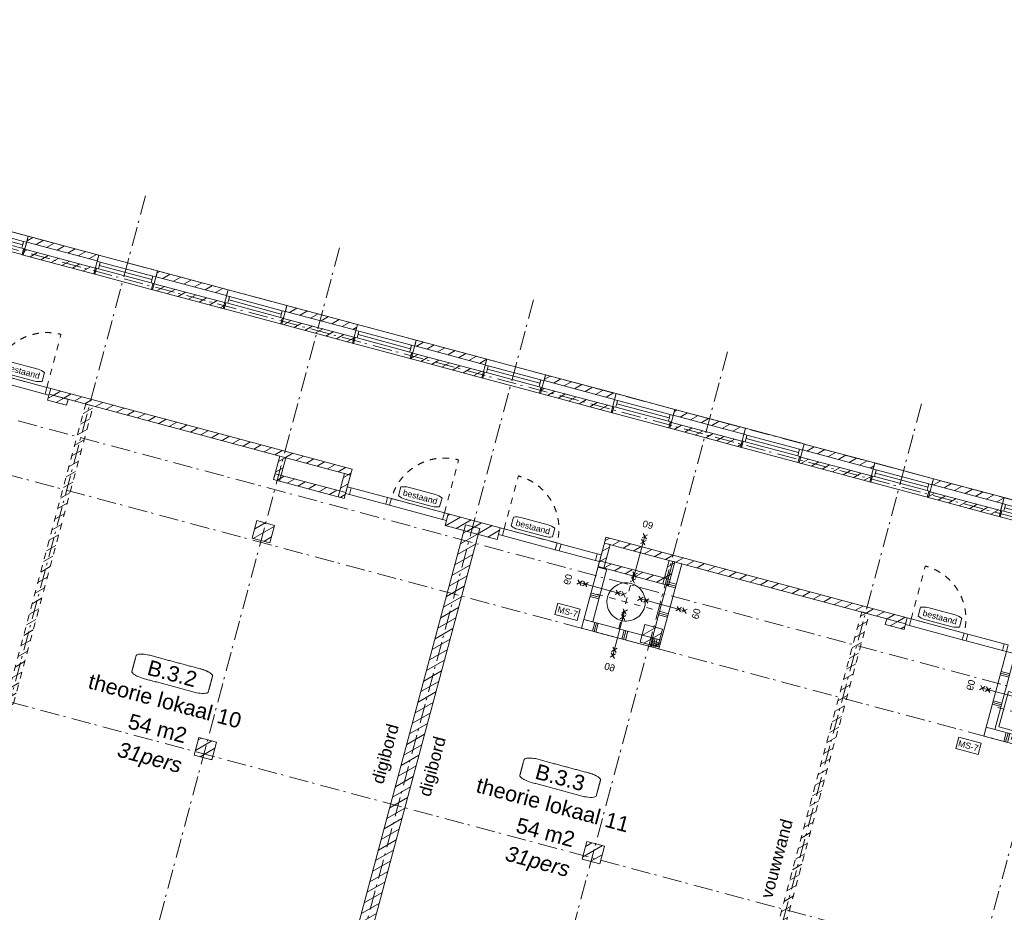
# Model space of a CAD drawing. Header units: millimetres. Extents: x -7616 to 74263, y -35603 to 21987.
# Tile 5 of 48: x 11390 to 27570, y -13921 to 749. Entities that reach past the tile are written whole.
import ezdxf
from ezdxf.enums import TextEntityAlignment as Align

# ---------------------------------------------------------------- set-up
doc = ezdxf.new("R2010")
doc.units = ezdxf.units.MM
doc.header["$LTSCALE"] = 508
doc.header["$PDMODE"] = 1
doc.header["$PDSIZE"] = -2
for name, pattern in [('Dash Style-1', [0.41664, 0.20828, -0.20836]), ('Dash Style-2', [0.694425, 0.48607, -0.208355]), ('Dash Style-6', [1.04164, 0.625, -0.20828, 0.06943, -0.13893])]:
    doc.linetypes.add(name, pattern=pattern)
for name, color, linetype, lineweight in [('(00) tekening-lijn draairichting', 7, 'Dash Style-1', 0), ('(00) tekening-merk kozijn', 40, 'Continuous', 0), ('(00) tekening-stippel dun', 8, 'Dash Style-1', 0), ('(00) tekening-stramien-algemeen', 7, 'Dash Style-6', 0), ('(00) tekst-algemeen', 8, 'Continuous', 0), ('(00) tekst-ruimtenummer-algemeen', 8, 'Continuous', 0), ('(00) tekst-ruimtenummer-gradering', 8, 'Continuous', 0), ('(00) tekst-symbool', 8, 'Continuous', 0), ('(04) bouwaanvraag-brandweer-bestaand-WBDBO 60min', 1, 'Dash Style-2', 0), ('(21) buitenwanden-bestaand', 7, 'Continuous', 0), ('(22) binnenwanden-X metal stud _', 92, 'Continuous', 0), ('(8_) losse inventaris-(82) interieur', 1, 'Dash Style-1', 0), ('None', 7, 'Continuous', 0)]:
    doc.layers.add(name, color=color, linetype=linetype, lineweight=lineweight)
doc.styles.add('Arial', font='Arial.ttf')
doc.styles.add('Arial Italic (italic)', font='Arial Italic')
doc.styles.add('Helvetica', font='Helvetica')
pattern_1 = [(90, (0, 0), (500, 0), []), (90, (30, 0), (500, 0), []), (90, (60, 0), (500, 0), [])]
pattern_2 = [(0, (0, 0), (3e-14, -500), []), (0, (2e-15, -30), (3e-14, -500), []), (0, (4e-15, -60), (3e-14, -500), [])]
pattern_3 = [(45, (0, 0), (-89.80256, 89.80256), [])]

# ---------------------------------------------------------------- blocks, each defined once
blk = doc.blocks.new('Group-1')
at = {"layer": '(00) tekening-stippel dun', "color": 2, "lineweight": 0, "transparency": 33554687}
for p, q in [((29880, 8431), (29880, 7531)), ((29530, 7981), (30230, 7981))]:
    blk.add_line(p, q, dxfattribs=at)
at = {"layer": 'None', "color": 17, "lineweight": 0, "transparency": 33554687, "flags": 128}
blk.add_lwpolyline([(29630, 8281), (30130, 8281), (30130, 7681), (29630, 7681)], close=True, dxfattribs=at)
blk = doc.blocks.new('Group-4-1')
at = {"layer": '(04) bouwaanvraag-brandweer-bestaand-WBDBO 60min', "color": 1, "linetype": 'Continuous', "lineweight": 0, "transparency": 33554687}
for p, q in [((37.5, 412.5), (-37.5, 337.5)), ((37.5, 337.5), (-37.5, 412.5))]:
    blk.add_line(p, q, dxfattribs=at)
blk = doc.blocks.new('Group-5-1')
at = {"layer": '(04) bouwaanvraag-brandweer-bestaand-WBDBO 60min', "color": 1, "linetype": 'Continuous', "lineweight": 0, "transparency": 33554687}
for p, q in [((37.5, -412.5), (-37.5, -337.5)), ((37.5, -337.5), (-37.5, -412.5))]:
    blk.add_line(p, q, dxfattribs=at)
blk = doc.blocks.new('Group-6-1')
at = {"layer": '(04) bouwaanvraag-brandweer-bestaand-WBDBO 60min', "color": 1, "linetype": 'Continuous', "lineweight": 0, "transparency": 33554687}
for p, q in [((38, 315), (-38, 240)), ((38, 240), (-38, 315))]:
    blk.add_line(p, q, dxfattribs=at)
blk = doc.blocks.new('Group-7-1')
at = {"layer": '(04) bouwaanvraag-brandweer-bestaand-WBDBO 60min', "color": 1, "linetype": 'Continuous', "lineweight": 0, "transparency": 33554687}
for p, q in [((38, -315), (-38, -240)), ((38, -240), (-38, -315))]:
    blk.add_line(p, q, dxfattribs=at)
blk = doc.blocks.new('brand-60 wbdbo')
at = {"layer": '(04) bouwaanvraag-brandweer-bestaand-WBDBO 60min', "color": 1, "linetype": 'Continuous', "lineweight": 0, "transparency": 33554687}
blk.add_line((0, 375), (0, -375), dxfattribs=at)
at = {"layer": '(04) bouwaanvraag-brandweer-bestaand-WBDBO 60min', "color": 7, "linetype": 'Continuous', "lineweight": 0, "transparency": 33554687}
blk.add_point((0, 0), dxfattribs=at)
at = {"layer": '(04) bouwaanvraag-brandweer-bestaand-WBDBO 60min', "color": 1, "transparency": 33554687}
for name in ['Group-4-1', 'Group-6-1', 'Group-7-1', 'Group-5-1']:
    blk.add_blockref(name, (0, 0), dxfattribs=at)
at = {"layer": '(04) bouwaanvraag-brandweer-bestaand-WBDBO 60min', "color": 1, "transparency": 33554687, "insert": (0, -631), "char_height": 113.3, "attachment_point": 8, "line_spacing_factor": 0.962448, "style": 'Arial'}
blk.add_mtext('60', dxfattribs=at)
blk = doc.blocks.new('Group-9-1')
at = {"layer": '(00) tekening-stippel dun', "color": 2, "lineweight": 0, "transparency": 33554687}
for p, q in [((23180, 8577), (23180, 7577)), ((22680, 8077), (23680, 8077))]:
    blk.add_line(p, q, dxfattribs=at)
at = {"layer": 'None', "color": 17, "lineweight": 0, "transparency": 33554687, "flags": 128}
blk.add_lwpolyline([(22865, 8077), (22867, 8108), (22871, 8138), (22879, 8168), (22889, 8197), (22902, 8225), (22918, 8252), (22937, 8277), (22957, 8300), (22980, 8320), (23005, 8339), (23032, 8355), (23059, 8368), (23089, 8378), (23119, 8386), (23149, 8390), (23180, 8392), (23211, 8390), (23241, 8386), (23271, 8378), (23301, 8368), (23329, 8355), (23355, 8339), (23380, 8320), (23403, 8300), (23424, 8277), (23442, 8252), (23458, 8225), (23471, 8197), (23481, 8168), (23489, 8138), (23494, 8108), (23495, 8077), (23494, 8046), (23489, 8015), (23481, 7985), (23471, 7956), (23458, 7928), (23442, 7902), (23424, 7877), (23403, 7854), (23380, 7833), (23355, 7815), (23329, 7799), (23301, 7786), (23271, 7775), (23241, 7768), (23211, 7763), (23180, 7762), (23149, 7763), (23119, 7768), (23089, 7775), (23059, 7786), (23032, 7799), (23005, 7815), (22980, 7833), (22957, 7854), (22937, 7877), (22918, 7902), (22902, 7928), (22889, 7956), (22879, 7985), (22871, 8015), (22867, 8046)], close=True, dxfattribs=at)
blk = doc.blocks.new('Group-10-1')
at = {"layer": '(22) binnenwanden-X metal stud _', "linetype": 'Continuous', "lineweight": 0, "transparency": 33554687}
h = blk.add_hatch(dxfattribs=at)
h.set_pattern_fill('(__) metal stud-_ 1_100-1', color=253, style=0, pattern_type=2)
h.set_pattern_definition(pattern_2)
h.paths.add_polyline_path([(23900, 7470), (23750, 7470), (23750, 8920), (23900, 8920)])
h = blk.add_hatch(dxfattribs=at)
h.set_pattern_fill('(__) metal stud-_ 1_100-1', color=253, style=0, pattern_type=2)
h.set_pattern_definition(pattern_2)
h.paths.add_polyline_path([(29578, 7620), (29428, 7620), (29428, 8906), (29578, 8906)])
h = blk.add_hatch(dxfattribs=at)
h.set_pattern_fill('(__) metal stud-_ 1_100-1', color=253, style=0, pattern_type=2)
h.set_pattern_definition(pattern_2)
h.paths.add_polyline_path([(22735, 7620), (22585, 7620), (22585, 8520), (22735, 8520)])
h = blk.add_hatch(dxfattribs=at)
h.set_pattern_fill('(__) metal stud-_ 1_100', color=8, style=0, pattern_type=2)
h.set_pattern_definition(pattern_1)
h.paths.add_polyline_path([(22585, 7470), (23900, 7470), (23900, 7620), (22585, 7620)])
h = blk.add_hatch(dxfattribs=at)
h.set_pattern_fill('(__) metal stud-_ 1_100', color=8, style=0, pattern_type=2)
h.set_pattern_definition(pattern_1)
h.paths.add_polyline_path([(29428, 7470), (30500, 7470), (30500, 7620), (29428, 7620)])
at = {"layer": '(22) binnenwanden-X metal stud _', "color": 7, "lineweight": 0, "transparency": 33554687, "flags": 128}
for points in [[(23900, 7470), (23750, 7470), (23750, 8920), (23900, 8920)], [(29578, 7620), (29428, 7620), (29428, 8906), (29578, 8906)], [(22735, 7620), (22585, 7620), (22585, 8520), (22735, 8520)], [(22585, 7470), (23900, 7470), (23900, 7620), (22585, 7620)], [(29428, 7470), (30500, 7470), (30500, 7620), (29428, 7620)]]:
    blk.add_lwpolyline(points, close=True, dxfattribs=at)
at = {"layer": 'None', "color": 17, "transparency": 33554687}
for p, rotation in [((23198, 8824), 180), ((23770, 8187), 90)]:
    blk.add_blockref('brand-60 wbdbo', p, dxfattribs=dict(at, rotation=rotation))
for name in ['Group-9-1', 'Group-1']:
    blk.add_blockref(name, (0, 0), dxfattribs=at)
at = {"layer": 'None', "color": 17, "transparency": 33554687, "xscale": -1, "rotation": 270}
for p in [(22734, 8187), (29577, 8223)]:
    blk.add_blockref('brand-60 wbdbo', p, dxfattribs=at)
at = {"layer": 'None', "color": 17, "transparency": 33554687, "xscale": -1}
blk.add_blockref('brand-60 wbdbo', (23198, 7545), dxfattribs=at)
blk = doc.blocks.new('00-merk kozijn')
at = {"layer": '(00) tekening-merk kozijn', "color": 2, "lineweight": 0, "transparency": 33554687, "flags": 128}
blk.add_lwpolyline([(233, 50, 0.105357), (349, 75), (350, 75), (350, 225), (349, 225, 0.105357), (233, 250), (-233, 250, 0.105357), (-349, 225), (-350, 225), (-350, 75), (-349, 75, 0.105357), (-233, 50)], format="xyb", close=True, dxfattribs=at)
at = {"layer": 'None', "color": 7, "linetype": 'Continuous', "lineweight": 0, "transparency": 33554687}
blk.add_point((0, 0), dxfattribs=at)
at = {"layer": '(00) tekening-merk kozijn', "color": 2, "transparency": 33554687, "style": 'Arial'}
blk.add_attdef('MERK', text='', height=101, dxfattribs=at).set_placement((0, 150), align=Align.MIDDLE_CENTER)
blk = doc.blocks.new('Group-53-1')
at = {"layer": '(00) tekening-lijn draairichting', "color": 17, "lineweight": 0, "transparency": 33554687, "flags": 128}
blk.add_lwpolyline([(13073, 9020), (13073, 9920, 0.414214), (12173, 9020)], format="xyb", close=True, dxfattribs=at)
at = {"layer": 'None', "color": 17, "lineweight": 0, "transparency": 33554687, "flags": 128}
for points in [[(11422, 9020), (11489, 9020), (11489, 8906), (11422, 8906)], [(11489, 9020), (12106, 9020), (12106, 8906), (11489, 8906)], [(12106, 9020), (12173, 9020), (12173, 8906), (12106, 8906)], [(12173, 9020), (13073, 9020), (13073, 8906), (12173, 8906)], [(13073, 9020), (13140, 9020), (13140, 8906), (13073, 8906)]]:
    blk.add_lwpolyline(points, close=True, dxfattribs=at)
at = {"layer": '(00) tekening-merk kozijn', "color": 1, "transparency": 33554687}
blk.add_blockref('00-merk kozijn', (12623, 9020), dxfattribs=at).add_auto_attribs({'MERK': 'bestaand'})
blk = doc.blocks.new('Group-54-1')
at = {"layer": '(00) tekening-lijn draairichting', "color": 17, "lineweight": 0, "transparency": 33554687, "flags": 128}
blk.add_lwpolyline([(19916, 8720), (19916, 9620, 0.414214), (19016, 8720)], format="xyb", close=True, dxfattribs=at)
at = {"layer": 'None', "color": 17, "lineweight": 0, "transparency": 33554687, "flags": 128}
for points in [[(18265, 8720), (18332, 8720), (18332, 8606), (18265, 8606)], [(18332, 8720), (18949, 8720), (18949, 8606), (18332, 8606)], [(18949, 8720), (19016, 8720), (19016, 8606), (18949, 8606)], [(19016, 8720), (19916, 8720), (19916, 8606), (19016, 8606)], [(19916, 8720), (19983, 8720), (19983, 8606), (19916, 8606)]]:
    blk.add_lwpolyline(points, close=True, dxfattribs=at)
at = {"layer": '(00) tekening-merk kozijn', "color": 1, "transparency": 33554687}
blk.add_blockref('00-merk kozijn', (19466, 8720), dxfattribs=at).add_auto_attribs({'MERK': 'bestaand'})
blk = doc.blocks.new('Group-55-1')
at = {"layer": '(00) tekening-lijn draairichting', "color": 17, "lineweight": 0, "transparency": 33554687, "flags": 128}
blk.add_lwpolyline([(20934, 8720), (20934, 9620, -0.414214), (21834, 8720)], format="xyb", close=True, dxfattribs=at)
at = {"layer": 'None', "color": 17, "lineweight": 0, "transparency": 33554687, "flags": 128}
for points in [[(20934, 8606), (20867, 8606), (20867, 8720), (20934, 8720)], [(21834, 8606), (20934, 8606), (20934, 8720), (21834, 8720)], [(21901, 8606), (21834, 8606), (21834, 8720), (21901, 8720)], [(22518, 8606), (21901, 8606), (21901, 8720), (22518, 8720)], [(22585, 8606), (22518, 8606), (22518, 8720), (22585, 8720)]]:
    blk.add_lwpolyline(points, close=True, dxfattribs=at)
at = {"layer": '(00) tekening-merk kozijn', "color": 1, "transparency": 33554687}
ref = blk.add_blockref('00-merk kozijn', (21384, 8720), dxfattribs=dict(at, xscale=-1, rotation=5.461005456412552e-08))
ref.add_attrib('MERK', 'bestaand', dxfattribs={"color": 2, "transparency": 33554687, "height": 100.7, "rotation": 0, "style": 'Arial'}).set_placement((21384, 8870), align=Align.MIDDLE_CENTER)
blk = doc.blocks.new('Group-56-1')
at = {"layer": '(00) tekening-lijn draairichting', "color": 17, "lineweight": 0, "transparency": 33554687, "flags": 128}
blk.add_lwpolyline([(27777, 9020), (27777, 9920, -0.414214), (28677, 9020)], format="xyb", close=True, dxfattribs=at)
at = {"layer": 'None', "color": 17, "lineweight": 0, "transparency": 33554687, "flags": 128}
for points in [[(27777, 8906), (27710, 8906), (27710, 9020), (27777, 9020)], [(28677, 8906), (27777, 8906), (27777, 9020), (28677, 9020)], [(28744, 8906), (28677, 8906), (28677, 9020), (28744, 9020)], [(29361, 8906), (28744, 8906), (28744, 9020), (29361, 9020)], [(29428, 8906), (29361, 8906), (29361, 9020), (29428, 9020)]]:
    blk.add_lwpolyline(points, close=True, dxfattribs=at)
at = {"layer": '(00) tekening-merk kozijn', "color": 1, "transparency": 33554687}
ref = blk.add_blockref('00-merk kozijn', (28227, 9020), dxfattribs=dict(at, xscale=-1, rotation=5.461005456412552e-08))
ref.add_attrib('MERK', 'bestaand', dxfattribs={"color": 2, "transparency": 33554687, "height": 100.7, "rotation": 0, "style": 'Arial'}).set_placement((28227, 9170), align=Align.MIDDLE_CENTER)
blk = doc.blocks.new('Group-59-1')
at = {"layer": 'None', "color": 17, "transparency": 33554687}
for name in ['Group-53-1', 'Group-56-1', 'Group-54-1', 'Group-55-1']:
    blk.add_blockref(name, (0, 0), dxfattribs=at)
blk = doc.blocks.new('(00)-1-ruimtenummer-200')
at = {"layer": '(00) tekst-ruimtenummer-algemeen', "color": 17, "lineweight": 0, "transparency": 33554687}
blk.add_open_spline([(433, 618), (491, 618), (592, 600), (650, 570), (650, 420), (650, 271), (592, 241), (491, 223), (0, 223), (-491, 223), (-592, 241), (-650, 271), (-650, 420), (-650, 570), (-592, 600), (-491, 618), (-15, 618), (433, 618)], degree=2, knots=[0, 0, 0, 0.013296, 0.026591, 0.039887, 0.251662, 0.264958, 0.278253, 0.291549, 0.503324, 0.51662, 0.529915, 0.543211, 0.754986, 0.768281, 0.781577, 0.794873, 1, 1, 1], dxfattribs=at)
at = {"layer": 'None', "color": 7, "linetype": 'Continuous', "lineweight": 0}
blk.add_point((0, 0), dxfattribs=at)
at = {"layer": '(00) tekst-ruimtenummer-algemeen', "color": 17, "transparency": 33554687, "style": 'Arial'}
for tag, p in [('nummer', (0, 223)), ('naam', (0, -243)), ('oppervlak', (0, -710))]:
    blk.add_attdef(tag, text='', height=252, dxfattribs=at).set_placement(p, align=Align.BOTTOM_CENTER)
at = {"layer": '(00) tekst-ruimtenummer-gradering', "color": 17, "transparency": 33554687, "style": 'Arial Italic (italic)'}
blk.add_attdef('personen', text='', height=252, dxfattribs=at).set_placement((0, -875), align=Align.TOP_CENTER)
at = {"layer": 'None', "color": 0, "flags": 1}
blk.add_attdef('klasse', (-1353, -1668), '', height=252, dxfattribs=at)
blk = doc.blocks.new('kozijn bestaand plt-3')
at = {"layer": 'None', "color": 17, "lineweight": 0, "transparency": 33554687, "flags": 128}
for points in [[(0, 320), (1000, 320), (1000, 0), (0, 0)], [(53, 217), (53, 103), (0, 103), (0, 217)], [(53, 217), (947, 217), (947, 103), (53, 103)], [(53, 217), (947, 217), (947, 160), (53, 160)], [(1000, 217), (1000, 103), (947, 103), (947, 217)]]:
    blk.add_lwpolyline(points, close=True, dxfattribs=at)
blk = doc.blocks.new('MS 7 - 150mm _ 60min _ 25db')
at = {"layer": '(00) tekst-symbool', "color": 17, "lineweight": 0, "transparency": 33554687, "flags": 128}
blk.add_lwpolyline([(-190, 96), (190, 96), (190, -96), (-190, -96)], close=True, dxfattribs=at)
at = {"layer": '(00) tekst-symbool', "color": 17, "transparency": 33554687, "insert": (0, 0), "char_height": 100.9, "attachment_point": 5, "line_spacing_factor": 0.834288, "style": 'Helvetica'}
blk.add_mtext('MS-7', dxfattribs=at)
blk = doc.blocks.new('Group-71-1')
at = {"layer": 'None', "color": 17, "transparency": 33554687}
for p in [(22294, 7672), (29225, 7250)]:
    blk.add_blockref('MS 7 - 150mm _ 60min _ 25db', p, dxfattribs=at)
blk = doc.blocks.new('blok B 03')
at = {"layer": '(00) tekening-stippel dun', "linetype": 'Continuous', "lineweight": 0, "transparency": 33554687}
h = blk.add_hatch(dxfattribs=at)
h.set_pattern_fill('Brick', style=0, pattern_type=2)
h.set_pattern_definition(pattern_3)
h.paths.add_polyline_path([(13762.6, 8920.03), (13887.56, 8920.03), (13887.56, 320), (13762.6, 320)])
h = blk.add_hatch(dxfattribs=at)
h.set_pattern_fill('Brick', style=0, pattern_type=2)
h.set_pattern_definition(pattern_3)
h.paths.add_polyline_path([(26962.6, 8920.02), (27087.56, 8920.02), (27087.56, 320), (26962.6, 320)])
at = {"layer": '(21) buitenwanden-bestaand', "linetype": 'Continuous', "lineweight": 0, "transparency": 33554687}
h = blk.add_hatch(dxfattribs=at)
h.set_pattern_fill('Brick', style=0, pattern_type=2)
h.set_pattern_definition(pattern_3)
h.paths.add_polyline_path([(12136.13, 11341.46), (12136.13, 11241.46), (13336.13, 11241.46), (13336.13, 11341.46)])
h = blk.add_hatch(dxfattribs=at)
h.set_pattern_fill('Brick', style=0, pattern_type=2)
h.set_pattern_definition(pattern_3)
h.paths.add_polyline_path([(14336.13, 11341.46), (14336.13, 11241.46), (15536.13, 11241.46), (15536.13, 11341.46)])
h = blk.add_hatch(dxfattribs=at)
h.set_pattern_fill('Brick', style=0, pattern_type=2)
h.set_pattern_definition(pattern_3)
h.paths.add_polyline_path([(16536.13, 11341.46), (16536.13, 11241.46), (17736.13, 11241.46), (17736.13, 11341.46)])
h = blk.add_hatch(dxfattribs=at)
h.set_pattern_fill('Brick', style=0, pattern_type=2)
h.set_pattern_definition(pattern_3)
h.paths.add_polyline_path([(18736.13, 11341.46), (18736.13, 11241.46), (19936.13, 11241.46), (19936.13, 11341.46)])
h = blk.add_hatch(dxfattribs=at)
h.set_pattern_fill('Brick', style=0, pattern_type=2)
h.set_pattern_definition(pattern_3)
h.paths.add_polyline_path([(20936.13, 11341.46), (20936.13, 11241.46), (22136.13, 11241.46), (22136.13, 11341.46)])
h = blk.add_hatch(dxfattribs=at)
h.set_pattern_fill('Brick', style=0, pattern_type=2)
h.set_pattern_definition(pattern_3)
h.paths.add_polyline_path([(23136.13, 11341.46), (23136.13, 11241.46), (24336.13, 11241.46), (24336.13, 11341.46)])
h = blk.add_hatch(dxfattribs=at)
h.set_pattern_fill('Brick', style=0, pattern_type=2)
h.set_pattern_definition(pattern_3)
h.paths.add_polyline_path([(25336.13, 11341.46), (25336.13, 11241.46), (26536.13, 11241.46), (26536.13, 11341.46)])
h = blk.add_hatch(dxfattribs=at)
h.set_pattern_fill('Brick', style=0, pattern_type=2)
h.set_pattern_definition(pattern_3)
h.paths.add_polyline_path([(27536.13, 11341.46), (27536.13, 11241.46), (28736.13, 11241.46), (28736.13, 11341.46)])
h = blk.add_hatch(dxfattribs=at)
h.set_pattern_fill('Brick', style=0, pattern_type=2)
h.set_pattern_definition(pattern_3)
h.paths.add_polyline_path([(12116.14, 11120.78), (12116.14, 11020.78), (13356.14, 11020.78), (13356.14, 11120.78)])
h = blk.add_hatch(dxfattribs=at)
h.set_pattern_fill('Brick', style=0, pattern_type=2)
h.set_pattern_definition(pattern_3)
h.paths.add_polyline_path([(14316.14, 11120.78), (14316.14, 11020.78), (15556.14, 11020.78), (15556.14, 11120.78)])
h = blk.add_hatch(dxfattribs=at)
h.set_pattern_fill('Brick', style=0, pattern_type=2)
h.set_pattern_definition(pattern_3)
h.paths.add_polyline_path([(16516.14, 11120.78), (16516.14, 11020.78), (17756.14, 11020.78), (17756.14, 11120.78)])
h = blk.add_hatch(dxfattribs=at)
h.set_pattern_fill('Brick', style=0, pattern_type=2)
h.set_pattern_definition(pattern_3)
h.paths.add_polyline_path([(18716.14, 11120.78), (18716.14, 11020.78), (19956.14, 11020.78), (19956.14, 11120.78)])
h = blk.add_hatch(dxfattribs=at)
h.set_pattern_fill('Brick', style=0, pattern_type=2)
h.set_pattern_definition(pattern_3)
h.paths.add_polyline_path([(20916.14, 11120.78), (20916.14, 11020.78), (22156.14, 11020.78), (22156.14, 11120.78)])
h = blk.add_hatch(dxfattribs=at)
h.set_pattern_fill('Brick', style=0, pattern_type=2)
h.set_pattern_definition(pattern_3)
h.paths.add_polyline_path([(23116.14, 11120.78), (23116.14, 11020.78), (24355.99, 11020.78), (24355.99, 11120.78)])
h = blk.add_hatch(dxfattribs=at)
h.set_pattern_fill('Brick', style=0, pattern_type=2)
h.set_pattern_definition(pattern_3)
h.paths.add_polyline_path([(25316.14, 11120.78), (25316.14, 11020.78), (26556.14, 11020.78), (26556.14, 11120.78)])
h = blk.add_hatch(dxfattribs=at)
h.set_pattern_fill('Brick', style=0, pattern_type=2)
h.set_pattern_definition(pattern_3)
h.paths.add_polyline_path([(27516.14, 11120.78), (27516.14, 11020.78), (28756.14, 11020.78), (28756.14, 11120.78)])
h = blk.add_hatch(dxfattribs=at)
h.set_pattern_fill('Brick', style=0, pattern_type=2)
h.set_pattern_definition(pattern_3)
h.paths.add_polyline_path([(13140.08, 9020.03), (18265.08, 9020.03), (18265.08, 8920.03), (13140.08, 8920.03)])
h = blk.add_hatch(dxfattribs=at)
h.set_pattern_fill('Brick', style=0, pattern_type=2)
h.set_pattern_definition(pattern_3)
h.paths.add_polyline_path([(13140.12, 8920.03), (13460.12, 8920.03), (13460.12, 8820.03), (13140.12, 8820.03)])
h = blk.add_hatch(dxfattribs=at)
h.set_pattern_fill('Brick', style=0, pattern_type=2)
h.set_pattern_definition(pattern_3)
h.paths.add_polyline_path([(17165.08, 8920.03), (17065.08, 8920.03), (17065.08, 8520.08), (17165.08, 8520.08)])
h = blk.add_hatch(dxfattribs=at)
h.set_pattern_fill('Brick', style=0, pattern_type=2)
h.set_pattern_definition(pattern_3)
h.paths.add_polyline_path([(18265.08, 8920.03), (18165.08, 8920.03), (18165.08, 8520.08), (18265.08, 8520.08)])
h = blk.add_hatch(dxfattribs=at)
h.set_pattern_fill('Brick', style=0, pattern_type=2)
h.set_pattern_definition(pattern_3)
h.paths.add_polyline_path([(22585.08, 9020.03), (27710.04, 9020.03), (27710.04, 8920.03), (22585.08, 8920.03)])
h = blk.add_hatch(dxfattribs=at)
h.set_pattern_fill('Brick', style=0, pattern_type=2)
h.set_pattern_definition(pattern_3)
h.paths.add_polyline_path([(22685.08, 8920.03), (22585.08, 8920.03), (22585.08, 8520.08), (22685.08, 8520.08)])
h = blk.add_hatch(dxfattribs=at)
h.set_pattern_fill('Brick', style=0, pattern_type=2)
h.set_pattern_definition(pattern_3)
h.paths.add_polyline_path([(23785.08, 8920.08), (23685.08, 8920.08), (23685.08, 8520.14), (23785.08, 8520.14)])
h = blk.add_hatch(dxfattribs=at)
h.set_pattern_fill('Brick', style=0, pattern_type=2)
h.set_pattern_definition(pattern_3)
h.paths.add_polyline_path([(27390.04, 8920.03), (27390.04, 8820.03), (27710.04, 8820.03), (27710.04, 8920.03)])
h = blk.add_hatch(dxfattribs=at)
h.set_pattern_fill('Brick', style=0, pattern_type=2)
h.set_pattern_definition(pattern_3)
h.paths.add_polyline_path([(17065.08, 8620.08), (17065.08, 8520.08), (18265.08, 8520.08), (18265.08, 8620.08)])
h = blk.add_hatch(dxfattribs=at)
h.set_pattern_fill('Brick', style=0, pattern_type=2)
h.set_pattern_definition(pattern_3)
h.paths.add_polyline_path([(19983.08, 8719.91), (19983.08, 8520.08), (20867.13, 8520.08), (20867.13, 8719.91)])
h = blk.add_hatch(dxfattribs=at)
h.set_pattern_fill('Brick', style=0, pattern_type=2)
h.set_pattern_definition(pattern_3)
h.paths.add_polyline_path([(20544.56, 320.01), (20544.56, 8620.08), (20304.57, 8620.08), (20304.57, 320.01)])
h = blk.add_hatch(dxfattribs=at)
h.set_pattern_fill('Brick', style=0, pattern_type=2)
h.set_pattern_definition(pattern_3)
h.paths.add_polyline_path([(23785.08, 8520.03), (23785.08, 8620.03), (22585.08, 8620.03), (22585.08, 8520.03)])
h = blk.add_hatch(dxfattribs=at)
h.set_pattern_fill('Brick', style=0, pattern_type=2)
h.set_pattern_definition(pattern_3)
h.paths.add_polyline_path([(16975.01, 7798.35), (17275.01, 7798.35), (17275.01, 7498.35), (16975.01, 7498.35)])
h = blk.add_hatch(dxfattribs=at)
h.set_pattern_fill('Brick', style=0, pattern_type=2)
h.set_pattern_definition(pattern_3)
h.paths.add_polyline_path([(23575.01, 7798.35), (23875.01, 7798.35), (23875.01, 7498.35), (23575.01, 7498.35)])
h = blk.add_hatch(dxfattribs=at)
h.set_pattern_fill('Brick', style=0, pattern_type=2)
h.set_pattern_definition(pattern_3)
h.paths.add_polyline_path([(16975.01, 4109.22), (17275.01, 4109.22), (17275.01, 3809.22), (16975.01, 3809.22)])
h = blk.add_hatch(dxfattribs=at)
h.set_pattern_fill('Brick', style=0, pattern_type=2)
h.set_pattern_definition(pattern_3)
h.paths.add_polyline_path([(23575.01, 4109.22), (23875.01, 4109.22), (23875.01, 3809.22), (23575.01, 3809.22)])
at = {"layer": '(00) tekening-stippel dun', "color": 2, "lineweight": 0, "transparency": 33554687, "flags": 128}
for points in [[(13762.6, 8920.03), (13887.56, 8920.03), (13887.56, 320), (13762.6, 320)], [(26962.6, 8920.02), (27087.56, 8920.02), (27087.56, 320), (26962.6, 320)]]:
    blk.add_lwpolyline(points, close=True, dxfattribs=at)
at = {"layer": '(21) buitenwanden-bestaand', "color": 1, "lineweight": 0, "transparency": 33554687, "flags": 128}
for points in [[(12136.13, 11341.46), (12136.13, 11241.46), (13336.13, 11241.46), (13336.13, 11341.46)], [(14336.13, 11341.46), (14336.13, 11241.46), (15536.13, 11241.46), (15536.13, 11341.46)], [(16536.13, 11341.46), (16536.13, 11241.46), (17736.13, 11241.46), (17736.13, 11341.46)], [(18736.13, 11341.46), (18736.13, 11241.46), (19936.13, 11241.46), (19936.13, 11341.46)], [(20936.13, 11341.46), (20936.13, 11241.46), (22136.13, 11241.46), (22136.13, 11341.46)], [(23136.13, 11341.46), (23136.13, 11241.46), (24336.13, 11241.46), (24336.13, 11341.46)], [(25336.13, 11341.46), (25336.13, 11241.46), (26536.13, 11241.46), (26536.13, 11341.46)], [(27536.13, 11341.46), (27536.13, 11241.46), (28736.13, 11241.46), (28736.13, 11341.46)], [(12116.14, 11120.78), (12116.14, 11020.78), (13356.14, 11020.78), (13356.14, 11120.78)], [(14316.14, 11120.78), (14316.14, 11020.78), (15556.14, 11020.78), (15556.14, 11120.78)], [(16516.14, 11120.78), (16516.14, 11020.78), (17756.14, 11020.78), (17756.14, 11120.78)], [(18716.14, 11120.78), (18716.14, 11020.78), (19956.14, 11020.78), (19956.14, 11120.78)], [(20916.14, 11120.78), (20916.14, 11020.78), (22156.14, 11020.78), (22156.14, 11120.78)], [(23116.14, 11120.78), (23116.14, 11020.78), (24355.99, 11020.78), (24355.99, 11120.78)], [(25316.14, 11120.78), (25316.14, 11020.78), (26556.14, 11020.78), (26556.14, 11120.78)], [(27516.14, 11120.78), (27516.14, 11020.78), (28756.14, 11020.78), (28756.14, 11120.78)], [(13140.08, 9020.03), (18265.08, 9020.03), (18265.08, 8920.03), (13140.08, 8920.03)], [(13140.12, 8920.03), (13460.12, 8920.03), (13460.12, 8820.03), (13140.12, 8820.03)], [(17165.08, 8920.03), (17065.08, 8920.03), (17065.08, 8520.08), (17165.08, 8520.08)], [(18265.08, 8920.03), (18165.08, 8920.03), (18165.08, 8520.08), (18265.08, 8520.08)], [(22585.08, 9020.03), (27710.04, 9020.03), (27710.04, 8920.03), (22585.08, 8920.03)], [(22685.08, 8920.03), (22585.08, 8920.03), (22585.08, 8520.08), (22685.08, 8520.08)], [(23785.08, 8920.08), (23685.08, 8920.08), (23685.08, 8520.14), (23785.08, 8520.14)], [(27390.04, 8920.03), (27390.04, 8820.03), (27710.04, 8820.03), (27710.04, 8920.03)], [(17065.08, 8620.08), (17065.08, 8520.08), (18265.08, 8520.08), (18265.08, 8620.08)], [(19983.08, 8719.91), (19983.08, 8520.08), (20867.13, 8520.08), (20867.13, 8719.91)], [(20544.56, 320.01), (20544.56, 8620.08), (20304.57, 8620.08), (20304.57, 320.01)], [(23785.08, 8520.03), (23785.08, 8620.03), (22585.08, 8620.03), (22585.08, 8520.03)], [(16975.01, 7798.35), (17275.01, 7798.35), (17275.01, 7498.35), (16975.01, 7498.35)], [(23575.01, 7798.35), (23875.01, 7798.35), (23875.01, 7498.35), (23575.01, 7498.35)], [(16975.01, 4109.22), (17275.01, 4109.22), (17275.01, 3809.22), (16975.01, 3809.22)], [(23575.01, 4109.22), (23875.01, 4109.22), (23875.01, 3809.22), (23575.01, 3809.22)]]:
    blk.add_lwpolyline(points, close=True, dxfattribs=at)
at = {"layer": 'None', "color": 17, "transparency": 33554687}
for name, p in [('Group-10-1', (0, 0)), ('Group-71-1', (0, 0)), ('kozijn bestaand plt-3', (11136.13, 11021.46)), ('kozijn bestaand plt-3', (13336.13, 11020)), ('kozijn bestaand plt-3', (15536.13, 11021.46)), ('kozijn bestaand plt-3', (17736.13, 11021.46)), ('kozijn bestaand plt-3', (19936.13, 11021.46)), ('kozijn bestaand plt-3', (22136.13, 11021.46)), ('kozijn bestaand plt-3', (24336.13, 11022.93)), ('kozijn bestaand plt-3', (26536.13, 11021.46)), ('kozijn bestaand plt-3', (28736.13, 11021.46)), ('Group-59-1', (0, 0))]:
    blk.add_blockref(name, p, dxfattribs=at)
for p, values in [((16281.69, 4586.37), {'nummer': 'B.3.2', 'naam': 'theorie lokaal 10', 'oppervlak': '54 m2', 'personen': '31pers'}), ((22881.69, 4586.37), {'nummer': 'B.3.3', 'naam': 'theorie lokaal 11', 'oppervlak': '54 m2', 'personen': '31pers'})]:
    blk.add_blockref('(00)-1-ruimtenummer-200', p, dxfattribs=at).add_auto_attribs(values)
at = {"layer": '(00) tekst-algemeen', "color": 17, "transparency": 33554687, "insert": (26559.07, 4643.32), "char_height": 201.745, "attachment_point": 2, "rotation": 90, "line_spacing_factor": 0.834288, "style": 'Helvetica'}
blk.add_mtext('vouwwand', dxfattribs=at)
at = {"layer": '(8_) losse inventaris-(82) interieur', "color": 17, "transparency": 33554687, "char_height": 201.745, "attachment_point": 1, "line_spacing_factor": 0.834288, "style": 'Helvetica'}
for insert, rotation in [((19901.03, 4141.24), 90), ((20700.72, 4141.24), 89.999937)]:
    blk.add_mtext('digibord', dxfattribs=dict(at, insert=insert, rotation=rotation))
blk = doc.blocks.new('Group-85-1')
at = {"layer": '(00) tekening-stramien-algemeen', "color": 2, "lineweight": 0, "transparency": 33554687}
for p, q in [((71038, 270), (-1885, 270)), ((71038, 0), (-1885, 0)), ((71014, -2705), (-1885, -2705)), ((71014, -3600), (-1885, -3600)), ((71014, -7200), (-1885, -7200))]:
    blk.add_line(p, q, dxfattribs=at)
blk = doc.blocks.new('Stramien blok B')
at = {"layer": '(00) tekening-stramien-algemeen', "color": 2, "lineweight": 0, "transparency": 33554687}
for p, q in [((13555, 1407.7), (13555, -14990)), ((16855, 1407.7), (16855, -14990)), ((20155, 1407.7), (20155, -14990)), ((23455, 1407.7), (23455, -14990)), ((26755, 1407.7), (26755, -14990)), ((30055, 1407.7), (30055, -14990))]:
    blk.add_line(p, q, dxfattribs=at)
at = {"layer": 'None', "color": 17, "transparency": 33554687}
blk.add_blockref('Group-85-1', (0, 0), dxfattribs=at)

msp = doc.modelspace()

# ---------------------------------------------------------------- block references
at = {"layer": 'None', "color": 17, "transparency": 33554687}
for name, p, rotation in [('Stramien blok B', (0, 0), 344.9999645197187), ('blok B 03', (-3126, -10623), 344.9999999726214)]:
    msp.add_blockref(name, p, dxfattribs=dict(at, rotation=rotation))

doc.saveas('drawing.dxf')
